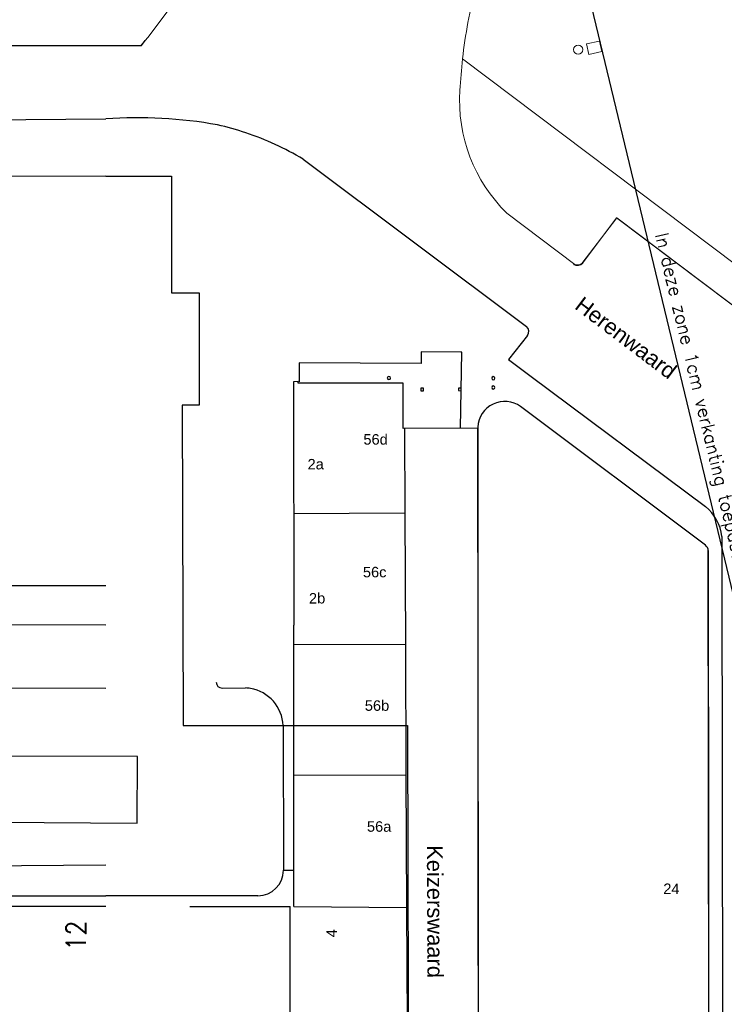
# Model space of a CAD drawing. Header units: millimetres. Extents: x 96940 to 101272, y 432237 to 434659.
# Tile 201 of 256: x 97211 to 97265, y 433472 to 433547. Entities that reach past the tile are written whole.
import ezdxf
from ezdxf.enums import TextEntityAlignment as Align

# ---------------------------------------------------------------- set-up
doc = ezdxf.new("R2010")
doc.units = ezdxf.units.MM
doc.layers.add('GBK_verhard', color=8, linetype='Continuous', lineweight=9)
doc.layers.add('Ondergrond_Nieuw_IP', color=8, linetype='Continuous')
doc.layers.add('R_BN_T_N_Verkanting_Maatvoering', color=7, linetype='Continuous')
doc.styles.add('DSV_ARIAL', font='arial.ttf')
doc.styles.get("Standard").update_dxf_attribs({"font": 'romans.shx'})
doc.dimstyles.new('RET 1-500', dxfattribs={"dimtxt": 1, "dimasz": 1, "dimexe": 0.3, "dimexo": 0, "dimgap": 0.3, "dimtad": 1, "dimdec": 3, "dimzin": 1, "dimtxsty": 'Standard', "dimcen": 0, "dimclrd": 1, "dimclre": 1, "dimclrt": 7, "dimaunit": 2, "dimadec": 4, "dimazin": 0, "dimtfac": 1, "dimtdec": 3, "dimtofl": 0, "dimtmove": 0, "dimatfit": 0, "dimfxl": 1, "dimarcsym": 0})

# ---------------------------------------------------------------- blocks, each defined once
blk = doc.blocks.new('*D177')
at = {"layer": 'Defpoints', "color": 0, "transparency": 16777216}
for p in [(97296.635, 433569.818), (97251.844, 433559.045), (97321.432, 433466.719)]:
    blk.add_point(p, dxfattribs=at)
at = {"layer": 'R_BN_T_N_Verkanting_Maatvoering', "color": 1, "lineweight": -2, "transparency": 16777216}
for p, q in [((97296.635, 433569.818), (97251.553, 433558.975)), ((97276.408, 433456.918), (97252.078, 433558.073)), ((97321.432, 433466.719), (97276.35, 433455.876))]:
    blk.add_line(p, q, dxfattribs=at)
at = {"layer": 'R_BN_T_N_Verkanting_Maatvoering', "color": 1, "transparency": 16777216}
for points in [[(97252.24, 433558.112), (97251.916, 433558.034), (97251.844, 433559.045)], [(97276.57, 433456.957), (97276.246, 433456.879), (97276.641, 433455.946)]]:
    blk.add_solid(points, dxfattribs=at)
at = {"layer": 'R_BN_T_N_Verkanting_Maatvoering', "color": 7, "transparency": 16777216, "insert": (97262.795, 433517.648), "char_height": 1, "attachment_point": 5, "rotation": 283.52372}
blk.add_mtext('In deze zone 1cm verkanting toepassen', dxfattribs=at)
blk = doc.blocks.new('NUTSKAST')
at = {"color": 0}
blk.add_circle((0, 0), 0.35, dxfattribs=at)

msp = doc.modelspace()

# ---------------------------------------------------------------- linework, layer by layer
at = {"layer": 'GBK_verhard', "color": 7}
for points in [[(97244.55, 433544.31, -0.036055), (97245.59, 433549.87, -0.011546), (97246.34, 433552.23), (97243.18, 433565.4), (97243.21, 433579.48)], [(97244.55, 433544.31, 0.012422), (97244.36, 433541.91, 0.220548), (97247.95, 433532.51), (97253.13, 433528.59)], [(97273.5, 433513.19, -0.428006), (97273.4, 433513.89), (97276.03, 433517.33), (97256.34, 433532.15), (97253.67, 433528.67, -0.300912), (97253.13, 433528.59)]]:
    msp.add_lwpolyline(points, format="xyb", dxfattribs=at)
at = {"layer": 'GBK_verhard', "color": 4}
for points in [[(97220.29, 433545.71), (97220.5, 433545.94), (97226.95, 433554.53)], [(97188.28, 433545.28), (97194.04, 433545.3), (97219.98, 433545.36), (97220.29, 433545.71)]]:
    msp.add_lwpolyline(points, dxfattribs=at)
at = {"layer": 'GBK_verhard', "color": 7}
for points in [[(97254.22, 433544.66), (97254.04, 433545.47), (97255.02, 433545.68), (97255.19, 433544.87), (97254.22, 433544.66)], [(97244.55, 433544.31), (97265.52, 433528.5), (97265.59, 433528.59)], [(97253.74, 433528.72), (97256.33, 433532.16), (97276.02998, 433517.33), (97273.4, 433513.89)]]:
    msp.add_lwpolyline(points, dxfattribs=at)
at = {"layer": 'Ondergrond_Nieuw_IP'}
for p, q in [((97231.65, 433499.51), (97231.64596, 433500.99617)), ((97231.655, 433489.52), (97231.65, 433499.51)), ((97231.66, 433479.49), (97231.655, 433489.52)), ((97263.379, 433458.92), (97263.356, 433489.01875)), ((97223.71, 433479.488), (97231.37, 433479.49))]:
    msp.add_line(p, q, dxfattribs=at)
for points in [[(97188.28071, 433545.27889), (97193.27989, 433545.28811), (97220.01338, 433545.3375), (97220.29653, 433545.70805)], [(97205.04192, 433539.62387), (97217.29851, 433539.71901)], [(97232.3638, 433536.65039), (97249.44246, 433523.84074)], [(97217.29851, 433535.3349), (97202.75999, 433535.32), (97202.75999, 433535.30999), (97202.75999, 433526.41), (97201.57, 433526.41), (97201.57, 433521.76), (97200.69999, 433521.77), (97200.69, 433517.61998), (97201.97999, 433517.57), (97201.97, 433504.03), (97217.29851, 433504.04448)], [(97217.29851, 433535.3349), (97202.75999, 433535.32), (97202.75999, 433535.30999), (97202.75999, 433526.41), (97201.57, 433526.41), (97201.57, 433521.76), (97200.69999, 433521.77), (97200.69, 433517.61998), (97201.97999, 433517.57), (97201.97, 433504.03), (97217.29851, 433504.04448)], [(97217.2985, 433535.33), (97222.31, 433535.33), (97222.31, 433526.43), (97224.41, 433526.43), (97224.41, 433517.83), (97223.11, 433517.83), (97223.21, 433493.3319), (97240.3446, 433493.3319), (97240.4204, 433461.9118), (97217.2985, 433462.00539)], [(97249.52327, 433523.16652), (97248.08001, 433521.31959), (97249.80766, 433520.02733), (97263.11999, 433510.07)], [(97244.41, 433516.056), (97244.49, 433521.89), (97244.43, 433521.89), (97241.4, 433521.9), (97241.4, 433521.01), (97232.07, 433521.07), (97232.06, 433519.608)], [(97245.7197, 433516.05606), (97240.01087, 433516.05497), (97240.00774, 433519.51364), (97231.998, 433519.51268), (97231.99076, 433519.63246), (97231.63126, 433519.61073), (97231.64596, 433500.99617)], [(97241.57, 433519.13), (97241.36, 433519.13), (97241.36, 433518.93), (97241.56, 433518.93), (97241.57, 433519.13)], [(97244.45, 433519.13), (97244.25, 433519.14), (97244.24, 433518.94), (97244.44, 433518.93), (97244.45, 433519.13)], [(97240.11, 433516.01), (97240.14, 433509.58)], [(97245.811, 433458.98), (97245.72, 433516.07)], [(97231.645, 433509.55), (97240.14, 433509.58)], [(97240.14, 433509.58), (97240.186, 433499.55)], [(97264.37897, 433507.77597), (97264.38129, 433505.98057)], [(97263.33, 433506.7), (97263.37897, 433458.92002)], [(97263.33, 433506.7), (97263.37897, 433458.92002)], [(97188.22384, 433505.64597), (97188.23123, 433482.4389), (97217.29851, 433482.67304)], [(97264.38129, 433505.98057), (97264.44998, 433452.91999)], [(97217.29851, 433501.00348), (97200.75, 433501.03)], [(97231.65, 433499.51), (97240.186, 433499.55)], [(97240.186, 433499.55), (97240.232, 433489.56)], [(97200.30798, 433496.22068), (97217.29851, 433496.19352)], [(97226.17264, 433496.17933), (97227.96, 433496.2)], [(97230.83955, 433493.3189), (97230.86005, 433482.25244)], [(97219.71777, 433490.96746), (97194.82359, 433491.01356), (97194.73139, 433486.0347), (97219.67167, 433485.85032), (97219.71777, 433490.96746)], [(97231.655, 433489.52), (97240.232, 433489.56)], [(97240.232, 433489.56), (97240.279, 433479.41)], [(97188.0056, 433480.29999), (97217.29851, 433480.29999)], [(97228.91481, 433480.29999), (97217.2985, 433480.29999)], [(97217.29851, 433479.48689), (97207.71, 433479.48482)], [(97217.29851, 433479.48689), (97207.71, 433479.48482)], [(97231.37, 433461.912), (97231.37, 433479.49)], [(97231.66, 433479.49), (97240.279, 433479.41)], [(97240.279, 433479.41), (97240.36, 433461.85)]]:
    msp.add_lwpolyline(points, dxfattribs=at)
msp.add_lwpolyline([(97263.356, 433489.01875), (97263.34315, 433506.69883, 0.215237), (97263.12344, 433507.11049), (97248.99745, 433517.71662, 0.600125), (97245.72513, 433516.14494), (97245.7197, 433516.05606), (97245.74732, 433433.85304)], format="xyb", dxfattribs=at)
at = {"layer": 'Ondergrond_Nieuw_IP', "flags": 128}
msp.add_lwpolyline([(97230.86005, 433482.25244), (97231.65862, 433482.25546)], dxfattribs=at)
at = {"layer": 'Ondergrond_Nieuw_IP'}
for centre, radius, start, end in [((97219.7785, 433506.15405), 33.65646, 79.6511271, 94.2256866), ((97221.32083, 433519.09909), 20.66076, 71.1604904, 77.4092235), ((97220.90945, 433517.42001), 22.38324, 59.2203658, 71.5517961), ((97253.3388, 433529.01841), 0.5, 233.0936933, 323.0236542), ((97249.13404, 433523.46182), 0.48857, 322.8132459, 50.8561489), ((97238.925, 433519.905), 0.123, 90, 270), ((97238.925, 433519.905), 0.123, 270, 90), ((97246.905, 433519.89), 0.124, 90, 270), ((97246.905, 433519.89), 0.124, 270, 90), ((97246.905, 433519.18), 0.124, 90, 270), ((97246.905, 433519.18), 0.124, 270, 90), ((97260.93463, 433507.37818), 3.46723, 6.5879998, 50.9285875), ((97226.19577, 433496.65477), 0.47601, 181.8170924, 267.21523), ((97227.83154, 433493.17738), 3.02535, 80.2588999, 87.5664472), ((97227.8333, 433493.19382), 3.00885, 2.3825101, 80.2389949), ((97228.89737, 433482.26262), 1.96271, 270.5092126, 359.7027602)]:
    msp.add_arc(centre, radius, start, end, dxfattribs=at)
at = {"layer": 'Ondergrond_Nieuw_IP', "color": 4}
msp.add_arc((97253.33458, 433528.94328), 0.43825, 229.5074378, 236.4323893, dxfattribs=at)

# ---------------------------------------------------------------- block references
at = {"layer": 'GBK_verhard', "color": 7}
msp.add_blockref('NUTSKAST', (97253.39, 433545.02), dxfattribs=at)

# ---------------------------------------------------------------- texts
at = {"layer": 'Ondergrond_Nieuw_IP', "style": 'DSV_ARIAL'}
for s, height, rotation, p in [('Herenwaard', 1.2, 322.843626, (97253.047, 433525.261)), ('2a', 0.8, 0.401064, (97232.71, 433512.91)), ('2b', 0.8, 0.744803, (97232.82, 433502.65)), ('Keizerswaard', 1.2, 270.229182, (97241.83, 433484.168))]:
    msp.add_text(s, height=height, rotation=rotation, dxfattribs=at).set_placement(p)
for s, p in [('56d', (97238.84, 433514.81)), ('56c', (97238.74, 433504.66)), ('56b', (97238.95, 433494.45)), ('56a', (97239.11, 433485.2))]:
    msp.add_text(s, height=0.8, dxfattribs=at).set_placement(p, align=Align.RIGHT)
msp.add_text('24', height=0.8, dxfattribs=at).set_placement((97259.9, 433480.44))
at = {"layer": 'Ondergrond_Nieuw_IP', "width": 0.9}
msp.add_text('12', height=1.5, rotation=89.599, dxfattribs=at).set_placement((97215.75, 433476.09))
at = {"layer": 'Ondergrond_Nieuw_IP', "style": 'DSV_ARIAL'}
msp.add_text('4', height=0.8, rotation=89.255197, dxfattribs=at).set_placement((97234.95, 433477.74), align=Align.RIGHT)

# ---------------------------------------------------------------- dimensions: what is measured, and where the dimension line sits
at = {"layer": 'R_BN_T_N_Verkanting_Maatvoering'}
dim = msp.add_linear_dim(base=(97251.84429, 433559.04529), p1=(97321.43199, 433466.71869), p2=(97296.63485, 433569.81816), angle=103.5237228, text='In deze zone 1cm verkanting toepassen', dimstyle='RET 1-500', override={"dimdec": 0, "dimtofl": 1}, dxfattribs=at)
dim.commit()
dim.dimension.update_dxf_attribs({"geometry": '*D177', "text_midpoint": (97261.85547, 433517.42168), "dimtype": 161})

doc.saveas('drawing.dxf')
